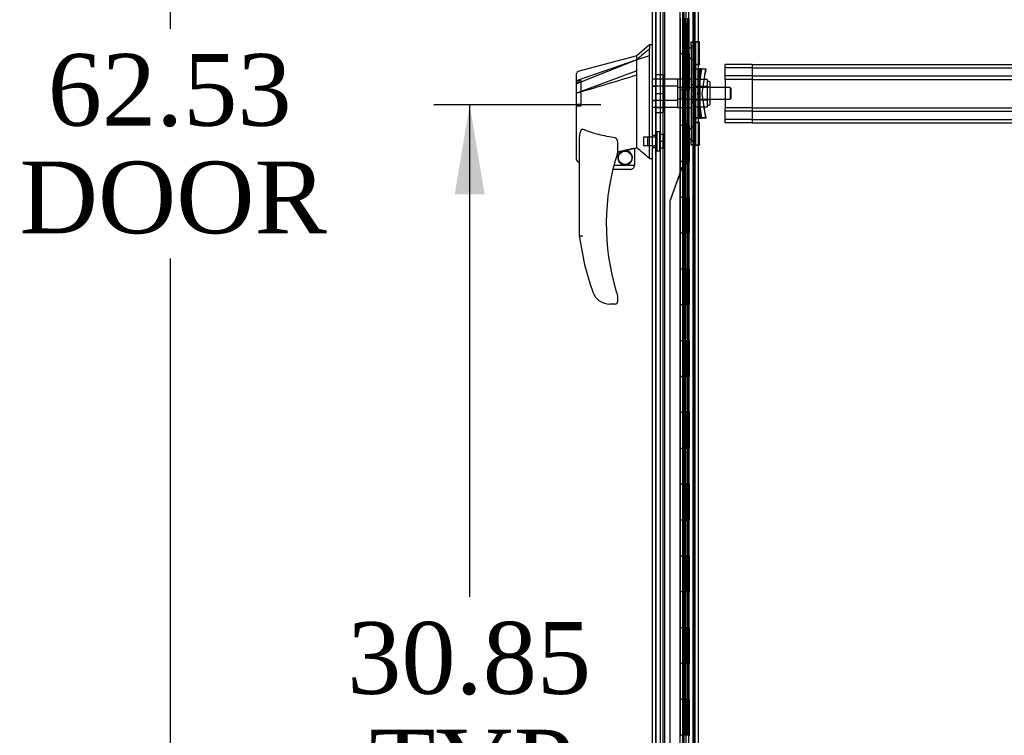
# Model space of a CAD drawing. Header units: inches. Extents: x 1 to 359, y -2 to 239.
# Tile 57 of 65: x 186 to 213, y 96 to 116. Entities that reach past the tile are written whole.
import ezdxf
from ezdxf.enums import TextEntityAlignment as Align
from ezdxf.lldxf.tags import DXFTag

# ---------------------------------------------------------------- set-up
doc = ezdxf.new("R2010")
doc.units = ezdxf.units.IN
doc.header["$MEASUREMENT"] = 0
for name, color, linetype in [('COM53964-5', 7, 'Continuous'), ('COM54746-60', 7, 'Continuous'), ('COM70220', 7, 'Continuous'), ('COM70739-9', 7, 'Continuous'), ('COM70838', 7, 'Continuous'), ('COM70839-3', 7, 'Continuous'), ('COM71196-7', 7, 'Continuous'), ('COM71301-10', 7, 'Continuous'), ('Default', 7, 'Continuous'), ('HAN13068', 7, 'Continuous'), ('HAN13068_NUT', 7, 'Continuous'), ('HAN13068_SCREW', 7, 'Continuous'), ('HAN_NUT', 7, 'Continuous'), ('RVT19000', 7, 'Continuous'), ('SPC87322', 7, 'Continuous')]:
    doc.layers.add(name, color=color, linetype=linetype)
doc.styles.add('SEACAD_Times_New_Roman', font='times.ttf')
tags = doc.linetypes.add('HIDDEN2', pattern=[0.1875, 0.125, -0.0625]).pattern_tags.tags
tags[6:7] = [DXFTag(74, 4), DXFTag(75, 0), DXFTag(340, '0'), DXFTag(46, 0.0), DXFTag(50, 0.0), DXFTag(44, 0.0), DXFTag(45, 0.0)]
tags[4:5] = [DXFTag(74, 4), DXFTag(75, 0), DXFTag(340, '0'), DXFTag(46, 0.0), DXFTag(50, 0.0), DXFTag(44, 0.0), DXFTag(45, 0.0)]
doc.dimstyles.new('HAMMOND_(STH_-_540x360)', dxfattribs={"dimtxt": 2, "dimasz": 2.5, "dimexe": 1, "dimexo": 1, "dimgap": 0.5, "dimtad": 0, "dimtih": 1, "dimtoh": 1, "dimzin": 0, "dimdsep": 46, "dimtxsty": 'SEACAD_Times_New_Roman', "dimblk1": '_SE_FILLED', "dimblk2": '_SE_FILLED', "dimsah": 1, "dimcen": 1, "dimadec": 0, "dimazin": 0, "dimtfac": 0.8, "dimtofl": 0, "dimtmove": 0, "dimatfit": 3, "dimfxl": 1, "dimtolj": 1, "dimtzin": 0, "dimarcsym": 0})

# ---------------------------------------------------------------- blocks, each defined once
blk = doc.blocks.new('SE4')
at = {"layer": 'COM53964-5', "color": 7, "linetype": 'HIDDEN2'}
for p, q in [((205.347, 114.2), (205.347, 114.338)), ((206.094, 114.338), (205.347, 114.338)), ((206.094, 114.243), (205.347, 114.243)), ((205.347, 114.062), (205.347, 114.2)), ((206.094, 114.338), (206.094, 114.2)), ((206.094, 114.338), (240.469, 114.338)), ((206.094, 114.243), (240.469, 114.243)), ((206.094, 114.2), (206.094, 112.851)), ((205.347, 113.924), (205.347, 114.062)), ((206.094, 114.019), (205.347, 114.019)), ((205.347, 113.924), (205.347, 113.127)), ((206.094, 113.924), (205.347, 113.924)), ((206.094, 114.019), (240.469, 114.019)), ((206.094, 113.924), (240.469, 113.924)), ((205.347, 112.989), (205.347, 113.127)), ((206.094, 113.127), (205.347, 113.127)), ((206.094, 113.127), (240.469, 113.127)), ((206.094, 113.032), (205.347, 113.032)), ((205.347, 112.851), (205.347, 112.989)), ((205.347, 112.713), (205.347, 112.851)), ((206.094, 112.808), (205.347, 112.808)), ((206.094, 113.032), (240.469, 113.032)), ((206.094, 112.851), (206.094, 112.713)), ((206.094, 112.808), (240.469, 112.808)), ((206.094, 112.713), (205.347, 112.713)), ((206.094, 112.713), (240.469, 112.713))]:
    blk.add_line(p, q, dxfattribs=at)
at = {"layer": 'COM54746-60', "color": 7, "linetype": 'HIDDEN2'}
for p, q in [((203.602, 143.633), (203.602, 83.633)), ((204.442, 143.633), (204.442, 83.633)), ((204.156, 142.633), (204.156, 83.633)), ((204.256, 83.633), (204.256, 142.633)), ((204.151, 115.633), (204.151, 114.633)), ((204.196, 114.633), (204.196, 115.632)), ((204.201, 114.633), (204.201, 115.632)), ((204.206, 115.633), (204.206, 114.633)), ((204.248, 115.633), (204.248, 114.633)), ((204.261, 114.633), (204.261, 115.632)), ((204.323, 114.633), (204.323, 115.632)), ((204.332, 115.633), (204.332, 114.633)), ((204.337, 114.633), (204.337, 115.633)), ((204.341, 114.633), (204.341, 115.633)), ((204.151, 114.633), (204.151, 113.632)), ((204.196, 114.633), (204.196, 113.632)), ((204.201, 114.633), (204.201, 113.632)), ((204.206, 113.633), (204.206, 114.633)), ((204.248, 113.633), (204.248, 114.633)), ((204.261, 113.632), (204.261, 114.633)), ((204.293, 113.633), (204.293, 114.633)), ((204.341, 114.633), (204.337, 114.633)), ((204.341, 113.633), (204.341, 114.633)), ((204.151, 113.634), (204.089, 113.634)), ((204.151, 113.634), (204.196, 113.634)), ((204.151, 113.633), (204.151, 112.633)), ((204.323, 113.634), (204.196, 113.634)), ((204.196, 112.633), (204.196, 113.632)), ((204.201, 112.633), (204.201, 113.632)), ((204.206, 113.633), (204.206, 112.633)), ((204.248, 113.633), (204.248, 112.633)), ((204.261, 112.633), (204.261, 113.632)), ((204.323, 113.632), (204.323, 113.633)), ((204.323, 112.633), (204.323, 113.632)), ((204.332, 113.633), (204.332, 112.633)), ((204.341, 113.633), (204.337, 113.633)), ((204.337, 112.633), (204.337, 113.633)), ((204.341, 112.633), (204.341, 113.633)), ((204.151, 112.633), (204.151, 111.632)), ((204.196, 112.633), (204.196, 111.632)), ((204.201, 112.633), (204.201, 111.632)), ((204.206, 111.633), (204.206, 112.633)), ((204.248, 111.633), (204.248, 112.633)), ((204.261, 111.632), (204.261, 112.633)), ((204.293, 111.633), (204.293, 112.633)), ((204.341, 112.633), (204.337, 112.633)), ((204.341, 111.633), (204.341, 112.633)), ((204.151, 111.634), (204.089, 111.634)), ((204.151, 111.634), (204.196, 111.634)), ((204.151, 111.633), (204.151, 110.633)), ((204.229, 111.634), (204.196, 111.634)), ((204.196, 110.633), (204.196, 111.632)), ((204.201, 110.633), (204.201, 111.632)), ((204.206, 111.633), (204.206, 110.633)), ((204.248, 111.633), (204.248, 110.633)), ((204.261, 110.633), (204.261, 111.632)), ((204.323, 111.634), (204.309, 111.634)), ((204.323, 111.632), (204.323, 111.633)), ((204.323, 110.633), (204.323, 111.632)), ((204.332, 111.633), (204.332, 110.633)), ((204.341, 111.633), (204.337, 111.633)), ((204.337, 110.633), (204.337, 111.633)), ((204.341, 110.633), (204.341, 111.633)), ((204.151, 110.633), (204.151, 109.632)), ((204.196, 110.633), (204.196, 109.632)), ((204.201, 110.633), (204.201, 109.632)), ((204.206, 109.633), (204.206, 110.633)), ((204.248, 109.633), (204.248, 110.633)), ((204.261, 109.632), (204.261, 110.633)), ((204.293, 109.633), (204.293, 110.633)), ((204.341, 110.633), (204.337, 110.633)), ((204.341, 109.633), (204.341, 110.633)), ((204.504, 110.785), (204.442, 110.785)), ((204.442, 110.481), (204.504, 110.481)), ((204.151, 109.634), (204.089, 109.634)), ((204.151, 109.634), (204.196, 109.634)), ((204.151, 109.633), (204.151, 108.633)), ((204.323, 109.634), (204.196, 109.634)), ((204.196, 108.633), (204.196, 109.632)), ((204.201, 108.633), (204.201, 109.632)), ((204.206, 109.633), (204.206, 108.633)), ((204.248, 109.633), (204.248, 108.633)), ((204.261, 108.633), (204.261, 109.632)), ((204.323, 109.632), (204.323, 109.633)), ((204.323, 108.633), (204.323, 109.632)), ((204.332, 109.633), (204.332, 108.633)), ((204.341, 109.633), (204.337, 109.633)), ((204.337, 108.633), (204.337, 109.633)), ((204.341, 108.633), (204.341, 109.633)), ((204.151, 108.633), (204.151, 107.632)), ((204.196, 108.633), (204.196, 107.632)), ((204.201, 108.633), (204.201, 107.632)), ((204.206, 107.633), (204.206, 108.633)), ((204.248, 107.633), (204.248, 108.633)), ((204.261, 107.632), (204.261, 108.633)), ((204.293, 107.633), (204.293, 108.633)), ((204.341, 108.633), (204.337, 108.633)), ((204.341, 107.633), (204.341, 108.633)), ((204.151, 107.634), (204.089, 107.634)), ((204.151, 107.634), (204.196, 107.634)), ((204.151, 107.633), (204.151, 106.633)), ((204.323, 107.634), (204.196, 107.634)), ((204.196, 106.633), (204.196, 107.632)), ((204.201, 106.633), (204.201, 107.632)), ((204.206, 107.633), (204.206, 106.633)), ((204.248, 107.633), (204.248, 106.633)), ((204.261, 106.633), (204.261, 107.632)), ((204.323, 107.632), (204.323, 107.633)), ((204.323, 106.633), (204.323, 107.632)), ((204.332, 107.633), (204.332, 106.633)), ((204.341, 107.633), (204.337, 107.633)), ((204.337, 106.633), (204.337, 107.633)), ((204.341, 106.633), (204.341, 107.633)), ((204.151, 106.633), (204.151, 105.632)), ((204.196, 106.633), (204.196, 105.632)), ((204.201, 106.633), (204.201, 105.632)), ((204.206, 105.633), (204.206, 106.633)), ((204.248, 105.633), (204.248, 106.633)), ((204.261, 105.632), (204.261, 106.633)), ((204.293, 105.633), (204.293, 106.633)), ((204.341, 106.633), (204.337, 106.633)), ((204.341, 105.633), (204.341, 106.633)), ((204.151, 105.634), (204.089, 105.634)), ((204.151, 105.634), (204.196, 105.634)), ((204.151, 105.633), (204.151, 104.633)), ((204.323, 105.634), (204.196, 105.634)), ((204.196, 104.633), (204.196, 105.632)), ((204.201, 104.633), (204.201, 105.632)), ((204.206, 105.633), (204.206, 104.633)), ((204.248, 105.633), (204.248, 104.633)), ((204.261, 104.633), (204.261, 105.632)), ((204.323, 105.632), (204.323, 105.633)), ((204.323, 104.633), (204.323, 105.632)), ((204.332, 105.633), (204.332, 104.633)), ((204.341, 105.633), (204.337, 105.633)), ((204.337, 104.633), (204.337, 105.633)), ((204.341, 104.633), (204.341, 105.633)), ((204.151, 104.633), (204.151, 103.632)), ((204.196, 104.633), (204.196, 103.632)), ((204.201, 104.633), (204.201, 103.632)), ((204.206, 103.633), (204.206, 104.633)), ((204.248, 103.633), (204.248, 104.633)), ((204.261, 103.632), (204.261, 104.633)), ((204.293, 103.633), (204.293, 104.633)), ((204.341, 104.633), (204.337, 104.633)), ((204.341, 103.633), (204.341, 104.633)), ((204.504, 104.785), (204.442, 104.785)), ((204.442, 104.481), (204.504, 104.481)), ((204.151, 103.634), (204.089, 103.634)), ((204.151, 103.634), (204.196, 103.634)), ((204.151, 103.633), (204.151, 102.633)), ((204.323, 103.634), (204.196, 103.634)), ((204.196, 102.633), (204.196, 103.632)), ((204.201, 102.633), (204.201, 103.632)), ((204.206, 103.633), (204.206, 102.633)), ((204.248, 103.633), (204.248, 102.633)), ((204.261, 102.633), (204.261, 103.632)), ((204.323, 103.632), (204.323, 103.633)), ((204.323, 102.633), (204.323, 103.632)), ((204.332, 103.633), (204.332, 102.633)), ((204.341, 103.633), (204.337, 103.633)), ((204.337, 102.633), (204.337, 103.633)), ((204.341, 102.633), (204.341, 103.633)), ((204.151, 102.633), (204.151, 101.632)), ((204.196, 102.633), (204.196, 101.632)), ((204.201, 102.633), (204.201, 101.632)), ((204.206, 101.633), (204.206, 102.633)), ((204.248, 101.633), (204.248, 102.633)), ((204.261, 101.632), (204.261, 102.633)), ((204.293, 101.633), (204.293, 102.633)), ((204.341, 102.633), (204.337, 102.633)), ((204.341, 101.633), (204.341, 102.633)), ((204.151, 101.634), (204.089, 101.634)), ((204.151, 101.634), (204.196, 101.634)), ((204.151, 101.633), (204.151, 100.633)), ((204.323, 101.634), (204.196, 101.634)), ((204.196, 100.633), (204.196, 101.632)), ((204.201, 100.633), (204.201, 101.632)), ((204.206, 101.633), (204.206, 100.633)), ((204.248, 101.633), (204.248, 100.633)), ((204.261, 100.633), (204.261, 101.632)), ((204.323, 101.632), (204.323, 101.633)), ((204.323, 100.633), (204.323, 101.632)), ((204.332, 101.633), (204.332, 100.633)), ((204.341, 101.633), (204.337, 101.633)), ((204.337, 100.633), (204.337, 101.633)), ((204.341, 100.633), (204.341, 101.633)), ((204.151, 100.633), (204.151, 99.632)), ((204.196, 100.633), (204.196, 99.632)), ((204.201, 100.633), (204.201, 99.632)), ((204.206, 99.633), (204.206, 100.633)), ((204.248, 99.633), (204.248, 100.633)), ((204.261, 99.632), (204.261, 100.633)), ((204.293, 99.633), (204.293, 100.633)), ((204.341, 100.633), (204.337, 100.633)), ((204.341, 99.633), (204.341, 100.633)), ((204.151, 99.634), (204.089, 99.634)), ((204.151, 99.634), (204.196, 99.634)), ((204.151, 99.633), (204.151, 98.633)), ((204.323, 99.634), (204.196, 99.634)), ((204.196, 98.633), (204.196, 99.632)), ((204.201, 98.633), (204.201, 99.632)), ((204.206, 99.633), (204.206, 98.633)), ((204.248, 99.633), (204.248, 98.633)), ((204.261, 98.633), (204.261, 99.632)), ((204.323, 99.632), (204.323, 99.633)), ((204.323, 98.633), (204.323, 99.632)), ((204.332, 99.633), (204.332, 98.633)), ((204.341, 99.633), (204.337, 99.633)), ((204.337, 98.633), (204.337, 99.633)), ((204.341, 98.633), (204.341, 99.633)), ((204.151, 98.633), (204.151, 97.632)), ((204.196, 98.633), (204.196, 97.632)), ((204.201, 98.633), (204.201, 97.632)), ((204.206, 97.633), (204.206, 98.633)), ((204.248, 97.633), (204.248, 98.633)), ((204.261, 97.632), (204.261, 98.633)), ((204.293, 97.633), (204.293, 98.633)), ((204.341, 98.633), (204.337, 98.633)), ((204.341, 97.633), (204.341, 98.633)), ((204.504, 98.785), (204.442, 98.785)), ((204.442, 98.481), (204.504, 98.481)), ((204.151, 97.634), (204.089, 97.634)), ((204.151, 97.634), (204.196, 97.634)), ((204.151, 97.633), (204.151, 96.633)), ((204.323, 97.634), (204.196, 97.634)), ((204.196, 96.633), (204.196, 97.632)), ((204.201, 96.633), (204.201, 97.632)), ((204.206, 97.633), (204.206, 96.633)), ((204.248, 97.633), (204.248, 96.633)), ((204.261, 96.633), (204.261, 97.632)), ((204.323, 97.632), (204.323, 97.633)), ((204.323, 96.633), (204.323, 97.632)), ((204.332, 97.633), (204.332, 96.633)), ((204.341, 97.633), (204.337, 97.633)), ((204.337, 96.633), (204.337, 97.633)), ((204.341, 96.633), (204.341, 97.633)), ((204.151, 96.633), (204.151, 95.632)), ((204.196, 96.633), (204.196, 95.632)), ((204.201, 96.633), (204.201, 95.632)), ((204.206, 95.633), (204.206, 96.633)), ((204.248, 95.633), (204.248, 96.633)), ((204.261, 95.632), (204.261, 96.633)), ((204.293, 95.633), (204.293, 96.633)), ((204.341, 96.633), (204.337, 96.633)), ((204.341, 95.633), (204.341, 96.633)), ((204.151, 95.634), (204.089, 95.634)), ((204.151, 95.634), (204.196, 95.634)), ((204.323, 95.634), (204.196, 95.634))]:
    blk.add_line(p, q, dxfattribs=at)
at = {"layer": 'COM54746-60', "color": 7, "linetype": 'Continuous'}
for p, q in [((204.089, 115.633), (204.089, 114.633)), ((204.293, 115.633), (204.293, 114.633)), ((204.089, 114.633), (204.089, 113.632)), ((204.293, 114.633), (204.089, 114.633)), ((204.293, 114.633), (204.089, 114.633)), ((204.337, 114.633), (204.293, 114.633)), ((204.323, 113.633), (204.323, 114.633)), ((204.332, 113.633), (204.332, 114.633)), ((204.337, 114.633), (204.337, 113.633)), ((204.293, 113.633), (204.089, 113.633)), ((204.089, 113.633), (204.089, 112.633)), ((204.323, 113.632), (204.089, 113.632)), ((204.293, 113.633), (204.293, 112.633)), ((204.337, 113.633), (204.293, 113.633)), ((204.089, 112.633), (204.089, 111.632)), ((204.293, 112.633), (204.089, 112.633)), ((204.293, 112.633), (204.089, 112.633)), ((204.337, 112.633), (204.293, 112.633)), ((204.323, 111.633), (204.323, 112.633)), ((204.332, 111.633), (204.332, 112.633)), ((204.337, 112.633), (204.337, 111.633)), ((204.293, 111.633), (204.089, 111.633)), ((204.089, 111.633), (204.089, 110.633)), ((204.323, 111.632), (204.089, 111.632)), ((204.293, 111.633), (204.293, 110.633)), ((204.337, 111.633), (204.293, 111.633)), ((204.089, 110.633), (204.089, 109.632)), ((204.293, 110.633), (204.089, 110.633)), ((204.293, 110.633), (204.089, 110.633)), ((204.337, 110.633), (204.293, 110.633)), ((204.323, 109.633), (204.323, 110.633)), ((204.332, 109.633), (204.332, 110.633)), ((204.337, 110.633), (204.337, 109.633)), ((204.293, 109.633), (204.089, 109.633)), ((204.089, 109.633), (204.089, 108.633)), ((204.323, 109.632), (204.089, 109.632)), ((204.293, 109.633), (204.293, 108.633)), ((204.337, 109.633), (204.293, 109.633)), ((204.089, 108.633), (204.089, 107.632)), ((204.293, 108.633), (204.089, 108.633)), ((204.293, 108.633), (204.089, 108.633)), ((204.337, 108.633), (204.293, 108.633)), ((204.323, 107.633), (204.323, 108.633)), ((204.332, 107.633), (204.332, 108.633)), ((204.337, 108.633), (204.337, 107.633)), ((204.293, 107.633), (204.089, 107.633)), ((204.089, 107.633), (204.089, 106.633)), ((204.323, 107.632), (204.089, 107.632)), ((204.293, 107.633), (204.293, 106.633)), ((204.337, 107.633), (204.293, 107.633)), ((204.089, 106.633), (204.089, 105.632)), ((204.293, 106.633), (204.089, 106.633)), ((204.293, 106.633), (204.089, 106.633)), ((204.337, 106.633), (204.293, 106.633)), ((204.323, 105.633), (204.323, 106.633)), ((204.332, 105.633), (204.332, 106.633)), ((204.337, 106.633), (204.337, 105.633)), ((204.293, 105.633), (204.089, 105.633)), ((204.089, 105.633), (204.089, 104.633)), ((204.323, 105.632), (204.089, 105.632)), ((204.293, 105.633), (204.293, 104.633)), ((204.337, 105.633), (204.293, 105.633)), ((204.089, 104.633), (204.089, 103.632)), ((204.293, 104.633), (204.089, 104.633)), ((204.293, 104.633), (204.089, 104.633)), ((204.337, 104.633), (204.293, 104.633)), ((204.323, 103.633), (204.323, 104.633)), ((204.332, 103.633), (204.332, 104.633)), ((204.337, 104.633), (204.337, 103.633)), ((204.293, 103.633), (204.089, 103.633)), ((204.089, 103.633), (204.089, 102.633)), ((204.323, 103.632), (204.089, 103.632)), ((204.293, 103.633), (204.293, 102.633)), ((204.337, 103.633), (204.293, 103.633)), ((204.089, 102.633), (204.089, 101.632)), ((204.293, 102.633), (204.089, 102.633)), ((204.293, 102.633), (204.089, 102.633)), ((204.337, 102.633), (204.293, 102.633)), ((204.323, 101.633), (204.323, 102.633)), ((204.332, 101.633), (204.332, 102.633)), ((204.337, 102.633), (204.337, 101.633)), ((204.293, 101.633), (204.089, 101.633)), ((204.089, 101.633), (204.089, 100.633)), ((204.323, 101.632), (204.089, 101.632)), ((204.293, 101.633), (204.293, 100.633)), ((204.337, 101.633), (204.293, 101.633)), ((204.089, 100.633), (204.089, 99.632)), ((204.293, 100.633), (204.089, 100.633)), ((204.293, 100.633), (204.089, 100.633)), ((204.337, 100.633), (204.293, 100.633)), ((204.323, 99.633), (204.323, 100.633)), ((204.332, 99.633), (204.332, 100.633)), ((204.337, 100.633), (204.337, 99.633)), ((204.293, 99.633), (204.089, 99.633)), ((204.089, 99.633), (204.089, 98.633)), ((204.323, 99.632), (204.089, 99.632)), ((204.293, 99.633), (204.293, 98.633)), ((204.337, 99.633), (204.293, 99.633)), ((204.089, 98.633), (204.089, 97.632)), ((204.293, 98.633), (204.089, 98.633)), ((204.293, 98.633), (204.089, 98.633)), ((204.337, 98.633), (204.293, 98.633)), ((204.323, 97.633), (204.323, 98.633)), ((204.332, 97.633), (204.332, 98.633)), ((204.337, 98.633), (204.337, 97.633)), ((204.293, 97.633), (204.089, 97.633)), ((204.089, 97.633), (204.089, 96.633)), ((204.323, 97.632), (204.089, 97.632)), ((204.293, 97.633), (204.293, 96.633)), ((204.337, 97.633), (204.293, 97.633)), ((204.089, 96.633), (204.089, 95.632)), ((204.293, 96.633), (204.089, 96.633)), ((204.293, 96.633), (204.089, 96.633)), ((204.337, 96.633), (204.293, 96.633)), ((204.323, 95.633), (204.323, 96.633)), ((204.332, 95.633), (204.332, 96.633)), ((204.337, 96.633), (204.337, 95.633))]:
    blk.add_line(p, q, dxfattribs=at)
at = {"layer": 'COM70220', "color": 7, "linetype": 'HIDDEN2'}
for p, q in [((203.413, 83.067), (203.413, 144.127)), ((203.414, 83.067), (203.414, 144.127)), ((203.416, 83.067), (203.416, 144.127)), ((203.662, 83.067), (203.662, 144.127))]:
    blk.add_line(p, q, dxfattribs=at)
at = {"layer": 'COM70739-9', "color": 7, "linetype": 'HIDDEN2'}
blk.add_line((204.474, 143.834), (204.474, 83.214), dxfattribs=at)
at = {"layer": 'COM70838', "color": 7, "linetype": 'HIDDEN2'}
for p, q in [((204.394, 114.846), (204.394, 114.971)), ((204.394, 114.971), (204.519, 114.971)), ((204.394, 114.963), (204.519, 114.963)), ((204.519, 114.854), (204.394, 114.854)), ((204.394, 114.846), (204.394, 112.221)), ((204.519, 114.846), (204.394, 114.846)), ((204.519, 114.971), (204.519, 114.846)), ((204.519, 114.846), (204.519, 112.221)), ((204.394, 114.464), (204.519, 114.464)), ((204.394, 114.456), (204.519, 114.456)), ((204.394, 114.221), (204.523, 114.221)), ((204.394, 114.213), (204.452, 114.213)), ((204.452, 114.221), (204.452, 112.846)), ((204.452, 114.213), (204.577, 114.213)), ((204.454, 114.221), (204.454, 112.846)), ((204.523, 114.221), (204.636, 114.221)), ((204.577, 114.221), (204.577, 112.846)), ((204.68, 114.213), (204.577, 114.213)), ((204.68, 114.221), (204.58, 113.533)), ((204.613, 114.221), (204.613, 112.846)), ((204.636, 114.221), (204.636, 112.846)), ((204.636, 114.221), (204.806, 114.221)), ((204.662, 114.088), (204.68, 114.213)), ((204.68, 114.213), (204.806, 114.213)), ((204.706, 113.533), (204.806, 114.221)), ((204.806, 114.213), (204.788, 114.088)), ((204.58, 113.526), (204.662, 114.088)), ((204.706, 113.526), (204.788, 114.088)), ((204.394, 113.778), (204.519, 113.778)), ((204.519, 113.62), (204.394, 113.62)), ((204.519, 113.612), (204.394, 113.612)), ((204.394, 113.447), (204.519, 113.447)), ((204.394, 113.439), (204.519, 113.439)), ((204.58, 113.533), (204.68, 112.846)), ((204.662, 112.963), (204.58, 113.526)), ((204.806, 112.846), (204.706, 113.533)), ((204.788, 112.963), (204.706, 113.526)), ((204.394, 113.288), (204.519, 113.288)), ((204.394, 113.281), (204.519, 113.281)), ((204.394, 112.846), (204.533, 112.846)), ((204.452, 112.838), (204.394, 112.838)), ((204.452, 112.838), (204.452, 112.846)), ((204.577, 112.838), (204.452, 112.838)), ((204.454, 112.838), (204.454, 112.846)), ((204.636, 112.846), (204.533, 112.846)), ((204.577, 112.838), (204.577, 112.846)), ((204.577, 112.838), (204.68, 112.838)), ((204.613, 112.838), (204.613, 112.846)), ((204.806, 112.846), (204.636, 112.846)), ((204.636, 112.838), (204.636, 112.846)), ((204.68, 112.838), (204.662, 112.963)), ((204.806, 112.838), (204.68, 112.838)), ((204.788, 112.963), (204.806, 112.838)), ((204.519, 112.603), (204.394, 112.603)), ((204.519, 112.595), (204.394, 112.595)), ((204.394, 112.096), (204.394, 112.221)), ((204.394, 112.213), (204.519, 112.213)), ((204.394, 112.205), (204.519, 112.205)), ((204.519, 112.096), (204.394, 112.096)), ((204.394, 112.088), (204.394, 112.096)), ((204.519, 112.088), (204.394, 112.088)), ((204.519, 112.221), (204.519, 112.096)), ((204.519, 112.096), (204.519, 112.088))]:
    blk.add_line(p, q, dxfattribs=at)
for centre, start, end in [((204.636, 114.268), 180, 208.0398), ((204.636, 114.248), 180, 193.5446), ((204.636, 112.791), 151.9602, 180), ((204.636, 112.811), 166.4554, 180)]:
    blk.add_arc(centre, 0.117, start, end, dxfattribs=at)
at = {"layer": 'COM70839-3', "color": 7, "linetype": 'HIDDEN2'}
for p, q in [((204.26, 114.288), (204.257, 142.19)), ((204.26, 114.295), (204.26, 142.198)), ((204.332, 114.288), (204.329, 142.19)), ((204.332, 114.295), (204.332, 142.198)), ((204.246, 115.434), (204.29, 115.434)), ((204.246, 114.384), (204.246, 115.434)), ((204.246, 115.426), (204.29, 115.426)), ((204.246, 114.376), (204.246, 115.426)), ((204.29, 114.384), (204.29, 115.434)), ((204.29, 114.376), (204.29, 115.426)), ((204.332, 114.799), (204.26, 114.799)), ((204.332, 114.792), (204.26, 114.792)), ((204.26, 114.518), (204.332, 114.518)), ((204.26, 114.511), (204.332, 114.511)), ((204.246, 114.384), (204.29, 114.384)), ((204.246, 114.376), (204.29, 114.376)), ((204.26, 114.284), (204.26, 114.295)), ((204.332, 114.295), (204.26, 114.295)), ((204.26, 114.276), (204.26, 114.288)), ((204.332, 114.288), (204.26, 114.288)), ((204.332, 114.284), (204.26, 114.284)), ((204.332, 114.276), (204.26, 114.276)), ((204.332, 114.295), (204.332, 114.284)), ((204.332, 114.288), (204.332, 114.276)), ((204.246, 112.683), (204.29, 112.683)), ((204.246, 112.683), (204.246, 111.633)), ((204.246, 112.675), (204.29, 112.675)), ((204.246, 112.675), (204.246, 111.625)), ((204.257, 84.861), (204.26, 112.763)), ((204.26, 112.783), (204.332, 112.783)), ((204.26, 112.771), (204.26, 112.783)), ((204.26, 112.775), (204.332, 112.775)), ((204.26, 84.869), (204.26, 112.771)), ((204.332, 112.771), (204.26, 112.771)), ((204.332, 112.763), (204.26, 112.763)), ((204.332, 112.548), (204.26, 112.548)), ((204.332, 112.541), (204.26, 112.541)), ((204.29, 112.683), (204.29, 111.633)), ((204.29, 112.675), (204.29, 111.625)), ((204.329, 84.861), (204.332, 112.763)), ((204.332, 112.783), (204.332, 112.771)), ((204.332, 112.775), (204.332, 112.763)), ((204.332, 84.869), (204.332, 112.771)), ((204.26, 112.267), (204.332, 112.267)), ((204.26, 112.26), (204.332, 112.26)), ((204.141, 111.472), (203.809, 110.553)), ((204.14, 111.464), (203.809, 110.546)), ((204.246, 111.625), (204.29, 111.625)), ((203.801, 110.503), (203.798, 84.861)), ((203.801, 110.511), (203.801, 84.869))]:
    blk.add_line(p, q, dxfattribs=at)
for centre, radius, start, end in [((204.258, 115.63), 0.125, 199.8699, 244.8221), ((204.258, 115.637), 0.125, 199.8633, 244.8156), ((204.162, 115.434), 0.1, 51.6473, 64.8156), ((204.162, 115.426), 0.1, 51.6539, 64.8221), ((204.121, 115.441), 0.126, 356.7518, 34.4855), ((204.121, 115.433), 0.126, 356.7583, 34.4921), ((204.258, 111.422), 0.125, 115.1779, 160.1301), ((204.258, 111.429), 0.125, 115.1844, 160.1367), ((204.162, 111.633), 0.1, 295.1844, 308.3527), ((204.162, 111.625), 0.1, 295.1779, 308.3461), ((204.122, 111.625), 0.125, 325.3217, 3.4411), ((204.122, 111.618), 0.125, 325.3151, 3.4345), ((203.926, 110.511), 0.125, 160.1367, 180), ((203.926, 110.503), 0.125, 160.1301, 179.9934)]:
    blk.add_arc(centre, radius, start, end, dxfattribs=at)
for points, knots in [([(204.224, 115.512), (204.226, 115.511), (204.229, 115.51), (204.234, 115.508), (204.242, 115.504), (204.258, 115.494), (204.272, 115.482), (204.282, 115.467), (204.287, 115.456), (204.289, 115.447), (204.29, 115.439), (204.29, 115.436), (204.29, 115.434)], [0, 0, 0, 0, 0.046761, 0.078989, 0.156051, 0.302551, 0.565706, 0.683753, 0.793954, 0.898513, 0.94939, 1, 1, 1, 1]), ([(204.224, 115.505), (204.226, 115.504), (204.229, 115.503), (204.234, 115.5), (204.242, 115.496), (204.258, 115.487), (204.272, 115.474), (204.282, 115.46), (204.287, 115.449), (204.289, 115.439), (204.29, 115.432), (204.29, 115.428), (204.29, 115.426)], [0, 0, 0, 0, 0.046761, 0.078989, 0.156051, 0.302551, 0.565706, 0.683753, 0.793954, 0.898513, 0.94939, 1, 1, 1, 1]), ([(204.332, 114.295), (204.332, 114.3), (204.329, 114.305), (204.32, 114.317), (204.314, 114.324), (204.304, 114.34), (204.299, 114.348), (204.294, 114.361), (204.292, 114.366), (204.291, 114.372), (204.291, 114.375), (204.291, 114.377), (204.291, 114.378), (204.29, 114.379), (204.29, 114.38), (204.29, 114.381), (204.29, 114.382), (204.29, 114.384)], [0, 0, 0, 0, 0.25, 0.25, 0.5, 0.5, 0.75, 0.75, 0.875, 0.875, 0.9375, 0.9375, 0.953125, 0.953125, 0.96875, 0.96875, 1, 1, 1, 1]), ([(204.332, 114.288), (204.332, 114.292), (204.329, 114.297), (204.32, 114.31), (204.315, 114.317), (204.304, 114.332), (204.299, 114.341), (204.294, 114.354), (204.292, 114.358), (204.291, 114.365), (204.291, 114.367), (204.291, 114.37), (204.291, 114.37), (204.29, 114.372), (204.29, 114.372), (204.29, 114.374), (204.29, 114.375), (204.29, 114.376)], [0, 0, 0, 0, 0.25, 0.25, 0.5, 0.5, 0.75, 0.75, 0.875, 0.875, 0.9375, 0.9375, 0.953125, 0.953125, 0.96875, 0.96875, 1, 1, 1, 1]), ([(204.29, 112.683), (204.29, 112.683), (204.29, 112.684), (204.29, 112.685), (204.29, 112.685), (204.29, 112.687), (204.29, 112.688), (204.291, 112.692), (204.291, 112.694), (204.292, 112.701), (204.294, 112.705), (204.299, 112.718), (204.304, 112.726), (204.314, 112.742), (204.32, 112.749), (204.327, 112.758), (204.329, 112.761), (204.331, 112.764), (204.331, 112.765), (204.331, 112.766), (204.332, 112.767), (204.332, 112.768), (204.332, 112.768), (204.332, 112.769), (204.332, 112.769), (204.332, 112.769), (204.332, 112.769), (204.332, 112.77), (204.332, 112.77), (204.332, 112.771)], [0, 0, 0, 0, 0.015625, 0.015625, 0.03125, 0.03125, 0.0625, 0.0625, 0.125, 0.125, 0.25, 0.25, 0.5, 0.5, 0.75, 0.75, 0.875, 0.875, 0.90625, 0.90625, 0.9375, 0.9375, 0.953125, 0.953125, 0.960938, 0.960938, 0.96875, 0.96875, 1, 1, 1, 1]), ([(204.29, 112.675), (204.29, 112.676), (204.29, 112.677), (204.29, 112.678), (204.29, 112.678), (204.29, 112.68), (204.29, 112.681), (204.291, 112.684), (204.291, 112.686), (204.292, 112.693), (204.294, 112.698), (204.299, 112.711), (204.304, 112.719), (204.315, 112.734), (204.32, 112.742), (204.327, 112.751), (204.329, 112.754), (204.331, 112.757), (204.331, 112.758), (204.332, 112.759), (204.332, 112.76), (204.332, 112.76), (204.332, 112.761), (204.332, 112.761), (204.332, 112.761), (204.332, 112.761), (204.332, 112.762), (204.332, 112.762), (204.332, 112.763), (204.332, 112.763)], [0, 0, 0, 0, 0.015625, 0.015625, 0.03125, 0.03125, 0.0625, 0.0625, 0.125, 0.125, 0.25, 0.25, 0.5, 0.5, 0.75, 0.75, 0.875, 0.875, 0.90625, 0.90625, 0.9375, 0.9375, 0.953125, 0.953125, 0.960938, 0.960938, 0.96875, 0.96875, 1, 1, 1, 1]), ([(204.29, 111.633), (204.29, 111.631), (204.29, 111.627), (204.289, 111.619), (204.287, 111.61), (204.282, 111.599), (204.272, 111.585), (204.258, 111.572), (204.242, 111.563), (204.234, 111.559), (204.229, 111.556), (204.226, 111.555), (204.224, 111.554)], [0, 0, 0, 0, 0.05061, 0.101487, 0.206046, 0.316229, 0.434294, 0.697449, 0.843949, 0.921009, 0.953225, 1, 1, 1, 1]), ([(204.29, 111.625), (204.29, 111.623), (204.29, 111.62), (204.289, 111.612), (204.287, 111.602), (204.282, 111.592), (204.272, 111.577), (204.258, 111.565), (204.242, 111.555), (204.234, 111.551), (204.229, 111.549), (204.226, 111.547), (204.224, 111.547)], [0, 0, 0, 0, 0.05061, 0.101487, 0.206046, 0.316229, 0.434294, 0.697449, 0.843949, 0.921009, 0.953225, 1, 1, 1, 1])]:
    blk.add_open_spline(points, degree=3, knots=knots, dxfattribs=at)
at = {"layer": 'COM71196-7', "color": 7, "linetype": 'Continuous'}
for p, q in [((203.317, 82.557), (203.317, 144.709)), ((204.087, 82.462), (204.087, 144.804))]:
    blk.add_line(p, q, dxfattribs=at)
at = {"layer": 'COM71196-7', "color": 7, "linetype": 'HIDDEN2'}
for p, q in [((203.412, 82.557), (203.412, 144.709)), ((204.192, 144.274), (204.192, 82.774)), ((203.317, 113.732), (203.412, 113.732)), ((203.317, 113.335), (203.412, 113.335)), ((203.412, 112.362), (203.317, 112.362)), ((203.317, 112.028), (203.412, 112.028))]:
    blk.add_line(p, q, dxfattribs=at)
at = {"layer": 'COM71301-10', "color": 7, "linetype": 'HIDDEN2'}
for p, q in [((203.537, 82.869), (203.537, 144.179)), ((204.599, 82.869), (204.599, 144.179))]:
    blk.add_line(p, q, dxfattribs=at)
at = {"layer": 'COM71301-10', "color": 7, "linetype": 'Continuous'}
blk.add_line((204.504, 82.869), (204.504, 144.179), dxfattribs=at)
at = {"layer": 'HAN13068', "color": 7, "linetype": 'Continuous'}
for p, q in [((203.237, 114.883), (202.882, 114.583)), ((203.317, 114.883), (203.234, 114.883)), ((203.237, 114.883), (203.237, 114.781)), ((203.237, 114.722), (203.237, 114.781)), ((203.237, 114.635), (203.237, 114.722)), ((202.882, 114.583), (201.235, 114.142)), ((202.882, 114.471), (201.247, 113.815)), ((202.882, 114.471), (202.882, 114.583)), ((202.882, 114.324), (202.882, 114.471)), ((203.237, 112.145), (203.237, 114.635)), ((202.882, 114.157), (201.259, 113.554)), ((202.882, 114.231), (202.882, 114.324)), ((202.882, 114.157), (202.882, 114.231)), ((202.882, 112.272), (202.882, 114.157)), ((201.202, 113.79), (201.202, 114.087)), ((201.202, 113.818), (201.202, 113.833)), ((201.202, 113.556), (201.202, 113.79)), ((201.202, 111.684), (201.202, 113.556)), ((201.257, 113.554), (201.259, 113.554)), ((202.882, 112.126), (202.882, 112.272)), ((201.282, 109.55), (201.282, 112.221)), ((202.342, 112.14), (202.342, 111.877)), ((202.553, 111.939), (202.787, 111.994)), ((202.817, 111.997), (202.882, 112.013)), ((202.817, 111.997), (202.817, 111.998)), ((202.817, 111.998), (202.817, 111.533)), ((202.882, 112.013), (202.882, 112.126)), ((203.237, 111.74), (203.237, 112.145)), ((202.342, 111.891), (202.47, 111.92)), ((203.237, 111.715), (203.237, 111.74)), ((203.237, 111.713), (203.317, 111.713)), ((201.277, 111.625), (201.282, 111.627)), ((202.244, 111.533), (202.817, 111.533)), ((202.692, 111.408), (202.212, 111.408)), ((202.342, 107.896), (202.342, 107.718)), ((201.845, 107.748), (201.844, 107.746)), ((202.282, 107.658), (202.128, 107.658))]:
    blk.add_line(p, q, dxfattribs=at)
at = {"layer": 'HAN13068', "color": 7, "linetype": 'HIDDEN2'}
for p, q in [((202.882, 114.471), (201.244, 113.899)), ((203.237, 114.576), (202.882, 114.471)), ((201.327, 113.883), (201.202, 113.883)), ((201.327, 113.183), (201.327, 113.883)), ((204.019, 113.929), (203.317, 113.929)), ((204.019, 113.929), (204.019, 113.733)), ((201.327, 113.833), (201.202, 113.833)), ((204.019, 113.733), (203.317, 113.733)), ((204.019, 113.733), (204.019, 113.334)), ((204.144, 113.693), (204.019, 113.693)), ((204.144, 113.693), (204.144, 113.533)), ((205.479, 113.693), (204.519, 113.693)), ((205.479, 113.693), (205.479, 113.373)), ((205.509, 113.663), (205.479, 113.693)), ((205.509, 113.403), (205.509, 113.663)), ((201.258, 113.55), (201.256, 113.55)), ((204.019, 113.334), (203.317, 113.334)), ((204.144, 113.373), (204.019, 113.373)), ((204.019, 113.334), (204.019, 113.138)), ((204.144, 113.533), (204.144, 113.373)), ((204.519, 113.373), (205.479, 113.373)), ((205.479, 113.373), (205.509, 113.403)), ((201.202, 113.233), (201.327, 113.233)), ((201.202, 113.183), (201.327, 113.183)), ((204.019, 113.138), (203.317, 113.138)), ((203.192, 112.079), (203.192, 112.312)), ((203.442, 112.312), (203.192, 112.312)), ((203.442, 112.358), (203.317, 112.358)), ((203.192, 112.079), (203.442, 112.079)), ((203.317, 112.033), (203.442, 112.033)), ((203.237, 111.715), (203.237, 111.713)), ((201.282, 111.627), (201.283, 111.627))]:
    blk.add_line(p, q, dxfattribs=at)
at = {"layer": 'HAN13068', "color": 7, "linetype": 'Continuous'}
blk.add_circle((202.556, 111.737), 0.188, dxfattribs=at)
for centre, radius, start, end in [((201.262, 114.087), 0.06, 105.824, 180.0185), ((201.247, 113.914), 0.361, 262.9065, 271.5232), ((166.471, 68.567), 56.686, 49.5649, 50.0347), ((208.446, 109.887), 6.417, 162.105, 197.0102), ((202.282, 111.877), 0.06, 342.105, 0), ((202.556, 111.737), 0.202, 115.2676, 90.8956), ((202.294, 112.865), 0.961, 280.5316, 285.6316), ((202.692, 111.533), 0.125, 270, 310.5358), ((202.692, 111.533), 0.125, 310.5358, 346.1135), ((202.692, 111.533), 0.125, 346.1135, 360), ((208.623, 110.486), 7.4, 187.261, 199.7146), ((202.128, 108.158), 0.5, 199.7146, 235.4377), ((202.282, 107.896), 0.06, 0, 17.895), ((202.128, 108.158), 0.5, 235.4377, 270), ((202.282, 107.718), 0.06, 270, 0)]:
    blk.add_arc(centre, radius, start, end, dxfattribs=at)
at = {"layer": 'HAN13068', "color": 7, "linetype": 'HIDDEN2'}
for start, end in [(110.0952, 0), (0, 92.0856)]:
    blk.add_arc((202.556, 111.737), 0.202, start, end, dxfattribs=at)
at = {"layer": 'HAN13068', "color": 7, "linetype": 'Continuous'}
blk.add_ellipse((201.262, 111.684), major_axis=(0.06, 0), ratio=0.99816, start_param=3.130517, end_param=4.953484, dxfattribs=at)
at = {"layer": 'HAN13068', "color": 7, "linetype": 'HIDDEN2'}
blk.add_ellipse((201.262, 111.684), major_axis=(0.06, 0), ratio=0.99816, start_param=3.122913, end_param=3.130517, dxfattribs=at)
at = {"layer": 'HAN13068', "color": 7, "linetype": 'Continuous'}
blk.add_open_spline([(203.237, 114.781), (203.119, 114.678), (203.001, 114.574), (202.882, 114.471)], degree=3, dxfattribs=at)
at = {"layer": 'HAN13068', "color": 7, "linetype": 'HIDDEN2'}
for points, knots in [([(201.244, 113.899), (201.232, 113.897), (201.222, 113.892), (201.207, 113.88), (201.202, 113.873), (201.202, 113.865)], [0, 0, 0, 0, 0.5, 0.5, 1, 1, 1, 1]), ([(201.256, 113.549), (201.249, 113.55), (201.242, 113.55), (201.229, 113.55), (201.223, 113.55), (201.215, 113.551), (201.213, 113.551), (201.209, 113.551), (201.208, 113.551), (201.205, 113.551), (201.204, 113.551), (201.203, 113.552), (201.202, 113.552), (201.202, 113.552)], [0, 0, 0, 0, 0.25, 0.25, 0.5, 0.5, 0.625, 0.625, 0.75, 0.75, 0.875, 0.875, 1, 1, 1, 1]), ([(202.817, 111.999), (202.817, 112), (202.817, 112), (202.814, 112), (202.811, 112), (202.803, 111.999), (202.795, 111.998), (202.787, 111.996)], [0, 0, 0, 0, 0.25, 0.25, 0.5, 0.5, 1, 1, 1, 1]), ([(202.219, 111.438), (202.218, 111.434), (202.218, 111.43), (202.216, 111.423), (202.215, 111.42), (202.213, 111.412), (202.212, 111.408), (202.212, 111.408)], [0, 0, 0, 0, 0.25, 0.25, 0.5, 0.5, 1, 1, 1, 1]), ([(202.244, 111.533), (202.244, 111.533), (202.244, 111.532), (202.243, 111.529), (202.242, 111.527), (202.24, 111.519), (202.238, 111.511), (202.236, 111.503)], [0, 0, 0, 0, 0.25, 0.25, 0.5, 0.5, 1, 1, 1, 1])]:
    blk.add_open_spline(points, degree=3, knots=knots, dxfattribs=at)
for points in [[(202.882, 114.04), (202.341, 113.876), (201.799, 113.713), (201.258, 113.55)], [(202.787, 111.996), (202.639, 111.964), (202.491, 111.931), (202.342, 111.898)]]:
    blk.add_open_spline(points, degree=3, dxfattribs=at)
at = {"layer": 'HAN13068', "color": 7, "linetype": 'Continuous'}
for points, knots in [([(201.247, 113.815), (201.234, 113.814), (201.223, 113.811), (201.207, 113.802), (201.202, 113.796), (201.202, 113.79)], [0, 0, 0, 0, 0.5, 0.5, 1, 1, 1, 1]), ([(201.282, 112.221), (201.282, 112.278), (201.286, 112.336), (201.301, 112.421), (201.307, 112.449), (201.322, 112.49), (201.328, 112.504), (201.34, 112.522), (201.345, 112.527), (201.357, 112.535), (201.365, 112.536), (201.372, 112.533)], [0, 0, 0, 0, 0.5, 0.5, 0.75, 0.75, 0.875, 0.875, 0.9375, 0.9375, 1, 1, 1, 1]), ([(202.282, 112.295), (202.204, 112.306), (202.127, 112.318), (201.972, 112.348), (201.895, 112.365), (201.743, 112.404), (201.668, 112.427), (201.519, 112.476), (201.445, 112.504), (201.372, 112.533)], [0, 0, 0, 0, 0.25, 0.25, 0.5, 0.5, 0.75, 0.75, 1, 1, 1, 1]), ([(202.282, 112.295), (202.286, 112.294), (202.29, 112.293), (202.297, 112.289), (202.299, 112.286), (202.307, 112.278), (202.311, 112.272), (202.319, 112.259), (202.322, 112.252), (202.327, 112.239), (202.329, 112.232), (202.335, 112.211), (202.338, 112.197), (202.341, 112.176), (202.341, 112.169), (202.342, 112.155), (202.342, 112.147), (202.342, 112.14)], [0, 0, 0, 0, 0.0625, 0.0625, 0.125, 0.125, 0.25, 0.25, 0.375, 0.375, 0.5, 0.5, 0.75, 0.75, 0.875, 0.875, 1, 1, 1, 1]), ([(202.787, 111.994), (202.791, 111.995), (202.795, 111.996), (202.802, 111.997), (202.806, 111.998), (202.814, 111.999), (202.817, 111.999), (202.817, 111.998)], [0, 0, 0, 0, 0.25, 0.25, 0.5, 0.5, 1, 1, 1, 1]), ([(201.372, 109.556), (201.367, 109.556), (201.361, 109.555), (201.349, 109.555), (201.343, 109.554), (201.327, 109.553), (201.317, 109.553), (201.305, 109.552), (201.301, 109.552), (201.294, 109.551), (201.292, 109.551), (201.287, 109.551), (201.285, 109.551), (201.283, 109.55), (201.282, 109.55), (201.282, 109.55)], [0, 0, 0, 0, 0.125, 0.125, 0.25, 0.25, 0.5, 0.5, 0.625, 0.625, 0.75, 0.75, 0.875, 0.875, 1, 1, 1, 1]), ([(202.31, 108.009), (202.315, 107.992), (202.32, 107.975), (202.328, 107.949), (202.331, 107.941), (202.335, 107.929), (202.336, 107.925), (202.338, 107.92), (202.338, 107.918), (202.339, 107.916), (202.34, 107.915), (202.34, 107.915)], [0, 0, 0, 0, 0.5, 0.5, 0.75, 0.75, 0.875, 0.875, 0.9375, 0.9375, 1, 1, 1, 1])]:
    blk.add_open_spline(points, degree=3, knots=knots, dxfattribs=at)
at = {"layer": 'HAN13068_NUT', "color": 7, "linetype": 'HIDDEN2'}
for p, q in [((204.844, 113.917), (204.519, 113.917)), ((204.844, 113.917), (204.844, 113.821)), ((204.844, 113.725), (204.519, 113.725)), ((204.924, 113.708), (204.519, 113.708)), ((204.894, 113.866), (204.844, 113.866)), ((204.844, 113.821), (204.844, 113.725)), ((204.844, 113.725), (204.844, 113.533)), ((204.924, 113.231), (204.924, 113.836)), ((204.519, 113.358), (204.924, 113.358)), ((204.844, 113.341), (204.519, 113.341)), ((204.844, 113.533), (204.844, 113.341)), ((204.844, 113.341), (204.844, 113.245)), ((204.844, 113.149), (204.519, 113.149)), ((204.844, 113.245), (204.844, 113.149)), ((204.844, 113.201), (204.894, 113.201))]:
    blk.add_line(p, q, dxfattribs=at)
for centre, start, end in [((204.894, 113.836), 0, 90), ((204.894, 113.231), 270, 0)]:
    blk.add_arc(centre, 0.03, start, end, dxfattribs=at)
at = {"layer": 'HAN13068_SCREW', "color": 7, "linetype": 'HIDDEN2'}
for p, q in [((203.067, 112.311), (203.067, 112.079)), ((203.442, 112.311), (203.067, 112.311)), ((203.442, 112.458), (203.442, 111.933)), ((203.512, 112.458), (203.442, 112.458)), ((203.512, 112.458), (203.512, 111.933)), ((203.649, 112.388), (203.512, 112.388)), ((203.649, 112.195), (203.649, 112.388)), ((203.067, 112.079), (203.442, 112.079)), ((203.649, 112.195), (203.512, 112.195)), ((203.649, 112.003), (203.512, 112.003)), ((203.649, 112.003), (203.649, 112.195)), ((203.442, 111.933), (203.512, 111.933))]:
    blk.add_line(p, q, dxfattribs=at)
at = {"layer": 'HAN_NUT', "color": 7, "linetype": 'HIDDEN2'}
for p, q in [((203.412, 114.063), (203.627, 114.063)), ((203.627, 113.926), (203.412, 113.926)), ((203.627, 113.533), (203.627, 114.063)), ((203.412, 113.533), (203.627, 113.533)), ((203.627, 113.003), (203.627, 113.533)), ((203.412, 113.141), (203.627, 113.141)), ((203.412, 113.003), (203.627, 113.003))]:
    blk.add_line(p, q, dxfattribs=at)
at = {"layer": 'RVT19000', "color": 7, "linetype": 'HIDDEN2'}
for p, q in [((204.182, 114.518), (204.182, 114.799)), ((204.394, 114.799), (204.182, 114.799)), ((204.394, 114.792), (204.182, 114.792)), ((204.519, 114.854), (204.394, 114.854)), ((204.519, 114.846), (204.394, 114.846)), ((204.519, 114.971), (204.519, 114.971)), ((204.632, 114.971), (204.519, 114.971)), ((204.632, 114.964), (204.519, 114.964)), ((204.632, 114.346), (204.632, 114.971)), ((204.182, 114.518), (204.394, 114.518)), ((204.182, 114.518), (204.182, 114.511)), ((204.182, 114.511), (204.394, 114.511)), ((204.394, 114.464), (204.519, 114.464)), ((204.394, 114.456), (204.519, 114.456)), ((204.519, 114.346), (204.632, 114.346)), ((204.519, 114.339), (204.632, 114.339)), ((204.632, 114.346), (204.632, 114.339)), ((204.182, 112.267), (204.182, 112.548)), ((204.394, 112.548), (204.182, 112.548)), ((204.394, 112.541), (204.182, 112.541)), ((204.519, 112.603), (204.394, 112.603)), ((204.519, 112.595), (204.394, 112.595)), ((204.632, 112.72), (204.519, 112.72)), ((204.632, 112.713), (204.519, 112.713)), ((204.632, 112.095), (204.632, 112.72)), ((204.182, 112.267), (204.394, 112.267)), ((204.182, 112.267), (204.182, 112.26)), ((204.182, 112.26), (204.394, 112.26)), ((204.394, 112.213), (204.519, 112.213)), ((204.394, 112.205), (204.519, 112.205)), ((204.519, 112.095), (204.519, 112.096)), ((204.519, 112.095), (204.632, 112.095)), ((204.519, 112.088), (204.519, 112.088)), ((204.519, 112.088), (204.632, 112.088)), ((204.632, 112.095), (204.632, 112.088))]:
    blk.add_line(p, q, dxfattribs=at)
at = {"layer": 'SPC87322', "color": 7, "linetype": 'HIDDEN2'}
for p, q in [((204.394, 113.926), (204.019, 113.926)), ((204.144, 113.693), (204.519, 113.693)), ((204.519, 113.771), (204.394, 113.771)), ((204.519, 113.761), (204.394, 113.761)), ((204.144, 113.373), (204.519, 113.373)), ((204.019, 113.141), (204.394, 113.141)), ((204.519, 113.306), (204.394, 113.306)), ((204.519, 113.296), (204.394, 113.296))]:
    blk.add_line(p, q, dxfattribs=at)
blk = doc.blocks.new('DMBLK95')
at = {"layer": 'Default', "linetype": 'Continuous', "transparency": 16777216}
for points in [[(189.459, 142.399), (190.293, 142.399), (189.876, 144.899)], [(189.459, 84.867), (189.876, 82.367), (190.293, 84.867)]]:
    blk.add_hatch(color=7, dxfattribs=at).paths.add_polyline_path(points)
at = {"layer": 'Default', "color": 7, "linetype": 'Continuous', "transparency": 16777216}
for p, q in [((202.507, 144.899), (188.876, 144.899)), ((189.876, 144.899), (189.876, 115.333)), ((189.876, 108.933), (189.876, 82.367)), ((202.507, 82.367), (188.876, 82.367))]:
    blk.add_line(p, q, dxfattribs=at)
at = {"layer": 'Default', "color": 7, "linetype": 'Continuous', "transparency": 16777216, "style": 'SEACAD_Times_New_Roman'}
for s, p in [('62.53', (186.464, 114.633)), ('DOOR', (185.682, 111.633))]:
    blk.add_text(s, height=2, dxfattribs=at).set_placement(p, align=Align.TOP_LEFT)
blk = doc.blocks.new('_SE_FILLED')
at = {"color": 0}
blk.add_line((0, 0), (-1, 0), dxfattribs=at)
blk.add_solid([(0, 0), (-1, -0.1665), (-1, 0.1665), (0, 0)], dxfattribs=at)
blk = doc.blocks.new('DMBLK107')
at = {"layer": 'Default', "linetype": 'Continuous', "transparency": 16777216}
for points in [[(197.806, 110.715), (198.639, 110.715), (198.223, 113.215)], [(197.806, 84.867), (198.223, 82.367), (198.639, 84.867)]]:
    blk.add_hatch(color=7, dxfattribs=at).paths.add_polyline_path(points)
at = {"layer": 'Default', "color": 7, "linetype": 'Continuous', "transparency": 16777216}
for p, q in [((201.882, 113.215), (197.223, 113.215)), ((198.223, 99.491), (198.223, 113.215)), ((198.223, 82.367), (198.223, 93.091)), ((202.507, 82.367), (197.223, 82.367))]:
    blk.add_line(p, q, dxfattribs=at)
at = {"layer": 'Default', "color": 7, "linetype": 'Continuous', "transparency": 16777216, "style": 'SEACAD_Times_New_Roman'}
for s, p in [('30.85', (194.81, 98.791)), ('TYP', (195.427, 95.791))]:
    blk.add_text(s, height=2, dxfattribs=at).set_placement(p, align=Align.TOP_LEFT)

msp = doc.modelspace()

# ---------------------------------------------------------------- block references
at = {"layer": 'Default'}
msp.add_blockref('SE4', (0, 0), dxfattribs=at)

# ---------------------------------------------------------------- dimensions: what is measured, and where the dimension line sits
at = {"layer": 'Default', "color": 7, "linetype": 'Continuous'}
for base, p1, p2, angle, text, picture, middle, dimtype in [((189.876, 144.899), (203.507, 144.899), (203.507, 82.367), 270, '\\A1;<>\\PDOOR', 'DMBLK95', (189.876, 113.633), 161), ((198.223, 113.215), (203.507, 82.367), (202.882, 113.215), 90, '\\A1;<>\\PTYP', 'DMBLK107', (198.223, 97.791), 160)]:
    dim = msp.add_linear_dim(base=base, p1=p1, p2=p2, angle=angle, text=text, dimstyle='HAMMOND_(STH_-_540x360)', dxfattribs=at)
    dim.commit()
    dim.dimension.update_dxf_attribs({"geometry": picture, "text_midpoint": middle, "dimtype": dimtype})

doc.saveas('drawing.dxf')
